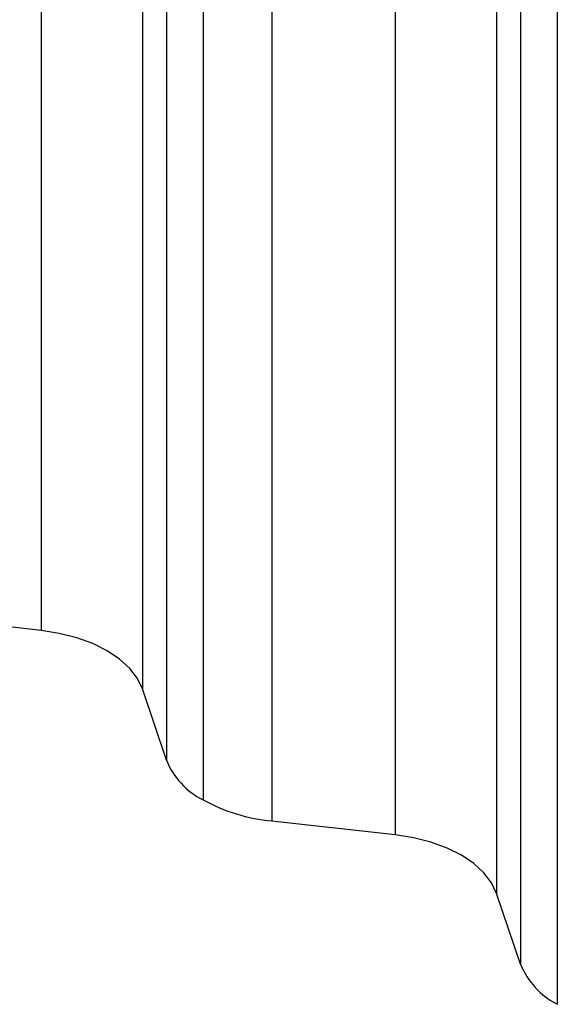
# Paper-space layout '_Isométrica' of a CAD drawing. Header units: millimetres. Extents: x -407 to 407, y -320 to 543.
# Tile 3 of 9: x 178 to 258, y -272 to -124. Entities that reach past the tile are written whole.
import ezdxf

# ---------------------------------------------------------------- set-up
doc = ezdxf.new("R2010")
doc.units = ezdxf.units.MM

psp = doc.layouts.new('_Isométrica')

# ---------------------------------------------------------------- linework, layer by layer
at = {"color": 7, "linetype": 'Continuous', "lineweight": 25}
for p, q in [((180.72, -64.07), (180.72, -215.94)), ((195.89, -72.83), (195.89, -224.7)), ((199.49, -83.48), (199.49, -235.36)), ((204.98, -89.44), (204.98, -241.32)), ((215.29, -92.61), (215.29, -244.48)), ((233.75, -94.68), (233.75, -246.56)), ((248.92, -103.44), (248.92, -255.32)), ((252.5, -114.04), (252.5, -265.92)), ((258.01, -120.05), (258.01, -271.93)), ((180.72, -215.94), (162.26, -213.87)), ((199.49, -235.36), (195.89, -224.7)), ((233.75, -246.56), (215.29, -244.48)), ((252.5, -265.92), (248.92, -255.32))]:
    psp.add_line(p, q, dxfattribs=at)
at = {"color": 7, "linetype": 'Continuous', "lineweight": 25, "flags": 128}
for points in [[(195.89, -224.7), (195.14, -223.12), (194, -221.62), (192.48, -220.23), (190.62, -218.99), (188.47, -217.91), (186.06, -217.04), (183.46, -216.38), (180.72, -215.94)], [(248.92, -255.32), (248.17, -253.74), (247.03, -252.23), (245.51, -250.85), (243.65, -249.6), (241.5, -248.53), (239.1, -247.65), (236.49, -246.99), (233.75, -246.56)]]:
    psp.add_lwpolyline(points, dxfattribs=at)
at = {"color": 7, "linetype": 'Continuous', "lineweight": 25}
for centre, radius, start, end in [((210.22, -230.97), 11.6, 202.2265, 243.0988), ((217.86, -217.74), 26.86, 241.3389, 264.5153), ((263.23, -261.62), 11.55, 201.8424, 243.1538)]:
    psp.add_arc(centre, radius, start, end, dxfattribs=at)

doc.saveas('drawing.dxf')
